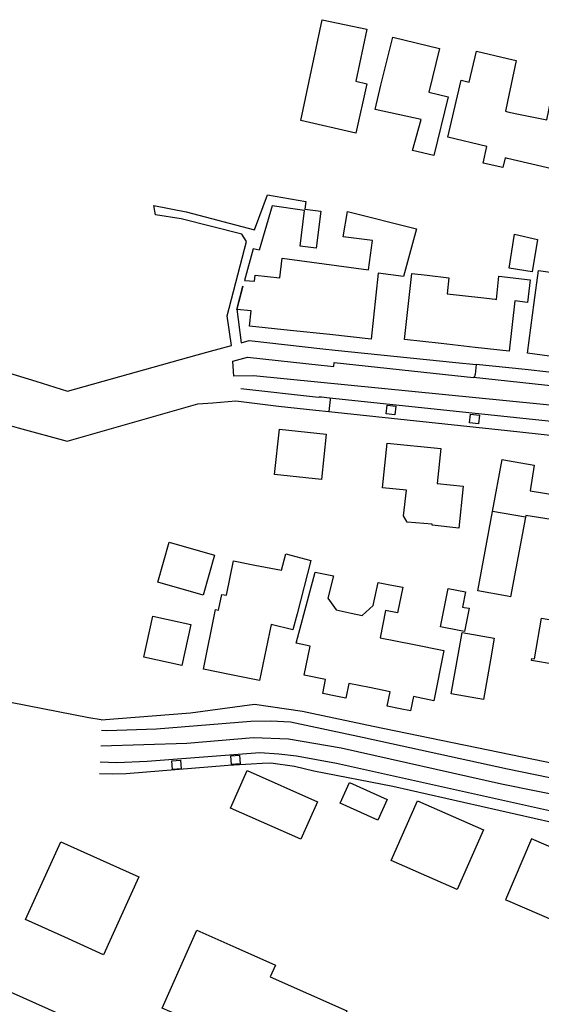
# Model space of a CAD drawing. Extents: x 167690 to 168394, y 440139 to 441022.
# Tile 8 of 15: x 167926 to 168005, y 440790 to 440940. Entities that reach past the tile are written whole.
import ezdxf

# ---------------------------------------------------------------- set-up
doc = ezdxf.new("R2010")
doc.units = 0
doc.header["$LTSCALE"] = 4
for name, color, linetype in [('G_OTD', 32, 'CONTINUOUS'), ('G_PND', 1, 'CONTINUOUS'), ('G_WGD', 7, 'CONTINUOUS')]:
    doc.layers.add(name, color=color, linetype=linetype)

msp = doc.modelspace()

# ---------------------------------------------------------------- linework, layer by layer
at = {"layer": 'G_OTD', "linetype": 'Continuous', "transparency": 33554687}
for points in [[(167976.867, 440931.021), (167978.52, 440930.634), (167976.858, 440923.074), (167968.471, 440925.018), (167971.702, 440940.433), (167978.539, 440938.998), (167976.867, 440931.021)], [(167989.603, 440936.05), (167987.975, 440929.355), (167990.935, 440928.635), (167988.752, 440919.66), (167985.503, 440920.451), (167986.818, 440925.188), (167979.784, 440926.729), (167980.685, 440930.411), (167982.472, 440937.784), (167989.603, 440936.05)], [(167999.318, 440917.847), (167996.305, 440918.511), (167996.865, 440921.056), (167990.88, 440922.461), (167992.93, 440931.193), (167994.157, 440930.905), (167995.264, 440935.615), (168000, 440934.502), (168001.313, 440934.193), (168000, 440927.955), (167999.681, 440926.439), (168000, 440926.372), (168001.411, 440926.075), (168006.005, 440925.108), (168007.516, 440932.287), (168015.058, 440930.7), (168012.886, 440920.383), (168007.48, 440921.522), (168006.758, 440917.636), (168000, 440919.226), (167999.66, 440919.306), (167999.318, 440917.847)], [(167908.745, 440891.078), (167927.983, 440885.23), (167932.802, 440883.688), (167952.638, 440889.212), (167954.671, 440889.778), (167957.85, 440890.664), (167957.218, 440895.189), (167960.145, 440906.532), (167959.45, 440907.683), (167950.163, 440909.997), (167946.258, 440910.595), (167945.992, 440912.069), (167950.929, 440911.063), (167961.347, 440908.316), (167963.352, 440913.673), (167968.037, 440912.842), (167969.212, 440912.661), (167969.049, 440911.473), (167971.498, 440911.175), (167970.812, 440905.527), (167968.362, 440905.825), (167969.026, 440911.283), (167964.046, 440911.982), (167962.068, 440905.218), (167961.152, 440905.417), (167959.845, 440900.606), (167961.368, 440900.471), (167961.452, 440901.419), (167965.247, 440901.017), (167965.611, 440904.008), (167968.232, 440903.656), (167973.912, 440902.893), (167978.801, 440902.236), (167979.372, 440906.688), (167974.906, 440907.271), (167975.563, 440911.123), (167986.136, 440908.475), (167984.133, 440901.195), (167980.273, 440901.71), (167979.209, 440891.645), (167972.857, 440892.318), (167966.841, 440892.956), (167960.627, 440893.615), (167960.861, 440895.943), (167958.674, 440896.163), (167959.6, 440899.704), (167958.649, 440896.204), (167959.316, 440891.072), (167960.547, 440891.415), (167971.791, 440890.169), (167973.687, 440889.959), (167992.106, 440888.074), (167995.208, 440887.758)], [(168000.275, 440902.483), (168001.094, 440907.646), (168004.585, 440906.871), (168003.8, 440901.924), (168000.275, 440902.483)], [(168003.041, 440889.506), (168004.096, 440897.215), (168004.765, 440902.109), (168008.358, 440901.617), (168007.749, 440898.429), (168007.533, 440896.607), (168006.631, 440889.015), (168006.418, 440889.044), (168003.041, 440889.506)], [(167998.306, 440897.704), (167998.704, 440901.233), (168003.45, 440900.698), (168003.06, 440897.237), (168001.106, 440897.457), (168000.258, 440889.796), (167995.091, 440890.37), (167989.869, 440890.95), (167984.262, 440891.572), (167985.378, 440901.64), (167987.76, 440901.376), (167991.053, 440901.011), (167990.809, 440898.537), (167995.96, 440897.965), (167998.124, 440897.724), (167998.306, 440897.704)], [(167937.943, 440833.481), (167936.078, 440833.746), (167917.05, 440837.501), (167917.987, 440840.549), (167896.021, 440848.438), (167880.781, 440853.933), (167885.421, 440870.88), (167886.231, 440870.634), (167891.101, 440888.074), (167895.899, 440886.682), (167896.821, 440886.414), (167911.314, 440882.212), (167913.077, 440881.702), (167915.702, 440880.857), (167918.552, 440879.941), (167922.775, 440878.775), (167925.297, 440878.08), (167932.744, 440876.026), (167952.734, 440881.747), (167954.99, 440881.907), (167958.537, 440882.225), (167965.01, 440881.372), (167970.75, 440880.764), (167972.745, 440880.553)], [(167964.433, 440870.957), (167965.172, 440877.855), (167972.331, 440877.087), (167971.592, 440870.189), (167964.433, 440870.957)], [(167981.655, 440875.752), (167989.811, 440874.901), (167989.256, 440869.564), (167993.253, 440869.147), (167992.59, 440862.772), (167988.487, 440863.199), (167988.502, 440863.339), (167984.663, 440863.678), (167984.141, 440864.614), (167984.574, 440868.532), (167980.944, 440868.91), (167981.655, 440875.752)], [(168002.75, 440864.427), (168000.49, 440852.249), (168000, 440852.34), (167995.459, 440853.184), (167997.713, 440865.317)], [(167955.282, 440858.648), (167953.527, 440852.511), (167946.589, 440854.494), (167948.343, 440860.631), (167955.282, 440858.648)], [(167957.831, 440840.33), (167953.566, 440841.201), (167955.424, 440850.301), (167955.875, 440850.209), (167956.37, 440852.637), (167957.092, 440852.49), (167958.164, 440857.756), (167961.4, 440857.098), (167965.488, 440856.35), (167966.133, 440858.831), (167969.99, 440857.829), (167967.863, 440849.634), (167967.24, 440847.235), (167963.897, 440848.026), (167962.146, 440839.449), (167957.831, 440840.33)], [(167972.211, 440839.63), (167968.976, 440840.279), (167969.868, 440844.727), (167967.738, 440845.154), (167970.643, 440856.006), (167973.456, 440855.442), (167972.558, 440852.078), (167973.849, 440850.262), (167976.116, 440849.78), (167977.827, 440849.416), (167979.507, 440850.922), (167980.239, 440854.428), (167982.061, 440854.105), (167984.013, 440853.758), (167983.195, 440849.792), (167981.391, 440850.176), (167980.554, 440845.996), (167985.495, 440845.004), (167990.297, 440844.04), (167988.76, 440836.387), (167985.639, 440837.014), (167985.204, 440834.844), (167983.595, 440835.167), (167981.649, 440835.558), (167982.09, 440837.757), (167978.939, 440838.39), (167975.787, 440839.024), (167975.339, 440836.792), (167973.547, 440837.153), (167971.785, 440837.507), (167972.211, 440839.63)], [(167993.461, 440846.956), (167992.646, 440847.113), (167989.798, 440847.662), (167990.93, 440853.547), (167993.594, 440853.035), (167993.144, 440850.694), (167993.408, 440850.643), (167994.143, 440850.501), (167993.461, 440846.956)], [(167951.623, 440848.017), (167950.259, 440841.791), (167944.462, 440843.061), (167945.826, 440849.287), (167951.623, 440848.017)], [(167991.428, 440837.429), (167992.544, 440843.668), (167993.105, 440846.8), (167997.996, 440845.925), (167997.409, 440842.641), (167996.321, 440836.554), (167991.428, 440837.429)], [(167971.003, 440820.958), (167968.459, 440815.217), (167957.716, 440819.978), (167960.261, 440825.72), (167971.003, 440820.958)], [(167981.647, 440821.303), (167980.21, 440818.123), (167974.428, 440820.735), (167975.865, 440823.915), (167981.647, 440821.303)], [(167996.343, 440816.669), (167992.318, 440807.519), (167982.219, 440811.96), (167986.244, 440821.11), (167996.343, 440816.669)], [(167937.792, 440812.132), (167943.684, 440809.465), (167938.303, 440797.58), (167932.427, 440800.24), (167926.412, 440802.962), (167931.794, 440814.847), (167937.792, 440812.132)], [(167958.517, 440798.663), (167964.558, 440795.968), (167963.774, 440794.211), (167969.592, 440791.617), (167975.487, 440788.988), (167970.184, 440777.102), (167964.213, 440779.75), (167958.343, 440782.354), (167959.116, 440784.18), (167953.106, 440786.841), (167947.277, 440789.421), (167952.582, 440801.31), (167958.517, 440798.663)]]:
    msp.add_lwpolyline(points, dxfattribs=at)
at = {"layer": 'G_PND', "linetype": 'Continuous', "transparency": 33554687}
for points in [[(167997.713, 440865.317), (167999.186, 440873.25), (168000, 440873.106), (168004.09, 440872.381), (168003.463, 440868.45), (168009.714, 440867.453), (168010.586, 440872.918), (168021.682, 440871.148), (168020.695, 440864.955), (168012.944, 440866.19), (168012.458, 440863.14), (168002.797, 440864.679), (168002.75, 440864.427)], [(168002.75, 440864.427), (167997.713, 440865.317)], [(168007.231, 440841.665), (168007.273, 440841.902), (168003.689, 440842.532), (168003.746, 440842.857), (168004.12, 440842.792), (168005.212, 440848.996), (168008.421, 440848.432), (168016.587, 440846.996), (168015.891, 440843.052), (168016.286, 440842.982), (168015.937, 440841.006), (168015.543, 440841.076), (168015.37, 440840.097)], [(168013.69, 440810.958), (168003.68, 440815.263), (167999.684, 440805.974), (168000, 440805.838), (168009.693, 440801.67), (168013.69, 440810.958)]]:
    msp.add_lwpolyline(points, dxfattribs=at)
at = {"layer": 'G_WGD', "linetype": 'Continuous', "transparency": 33554687}
for points in [[(167958.234, 440885.947), (167958.048, 440888.237), (167960.294, 440888.878), (167971.534, 440887.664), (167973.466, 440887.457), (167973.518, 440888.048), (167991.943, 440886.075), (167994.821, 440885.766)], [(167995.208, 440887.758), (167995.076, 440886.204)], [(168016.701, 440885.491), (168006.342, 440886.584), (168002.694, 440886.969), (167995.208, 440887.758)], [(168025.461, 440879.702), (168019.362, 440880.279), (167961.198, 440886.04), (167958.234, 440885.947)], [(168016.503, 440883.445), (167994.821, 440885.766)], [(167959.285, 440884.065), (167971.138, 440882.784), (167971.288, 440882.833), (167971.599, 440882.796), (167972.844, 440882.65)], [(167972.844, 440882.65), (167972.922, 440882.539), (167972.95, 440882.407), (167972.745, 440880.553)], [(167972.844, 440882.65), (168019.305, 440877.78), (168022.231, 440877.486)], [(167981.629, 440881.542), (167982.963, 440881.389), (167982.801, 440880.045), (167981.462, 440880.208), (167981.629, 440881.542)], [(167972.745, 440880.553), (168000, 440877.67), (168021.983, 440875.264)], [(167994.377, 440880.164), (167995.712, 440880.026), (167995.566, 440878.68), (167994.225, 440878.828), (167994.377, 440880.164)], [(167937.943, 440833.481), (167951.595, 440834.535), (167961.354, 440835.845), (167968.722, 440834.774), (167970.11, 440834.506), (167979.478, 440832.479), (168007.425, 440826.734), (168011.678, 440826.074), (168013.666, 440825.782), (168013.981, 440825.76), (168014.279, 440825.759)], [(167938, 440831.898), (167938.8, 440831.822), (167946.403, 440832.097), (167960.809, 440833.262), (167963.843, 440833.337), (167966.871, 440833.171), (167977.871, 440830.808), (168000, 440825.973), (168010.712, 440823.793)], [(168015.832, 440821.626), (168013.144, 440821.089), (168009.434, 440821.545), (167999.102, 440823.645), (167974.594, 440829.125), (167966.544, 440830.532), (167961.23, 440830.712), (167951.053, 440829.857), (167937.898, 440829.428)], [(167937.792, 440827.062), (167940.325, 440826.948), (167944.97, 440827.174), (167962.187, 440828.478), (167965.094, 440828.258), (167967.766, 440827.943), (167973.872, 440826.864), (168011.908, 440818.41)], [(167950.192, 440825.986), (167948.855, 440825.867), (167948.743, 440827.216), (167950.087, 440827.326), (167950.192, 440825.986)], [(167959.184, 440826.743), (167957.847, 440826.625), (167957.735, 440827.973), (167959.079, 440828.083), (167959.184, 440826.743)], [(168009.487, 440817.181), (167982.515, 440823.272), (167970.448, 440825.607), (167967.502, 440826.313), (167963.858, 440826.84), (167962.551, 440826.769), (167960.836, 440826.676), (167957.351, 440826.488), (167941.785, 440825.205), (167939.753, 440825.182), (167937.721, 440825.216)], [(168004.967, 440755.552), (167992.382, 440761.376), (167975.721, 440768.741), (167953.133, 440778.866), (167912.469, 440797.031), (167904.089, 440800.723)]]:
    msp.add_lwpolyline(points, dxfattribs=at)
msp.add_lwpolyline([(167994.821, 440885.766, 0.2866064), (167995.076, 440886.204)], format="xyb", dxfattribs=at)

doc.saveas('drawing.dxf')
